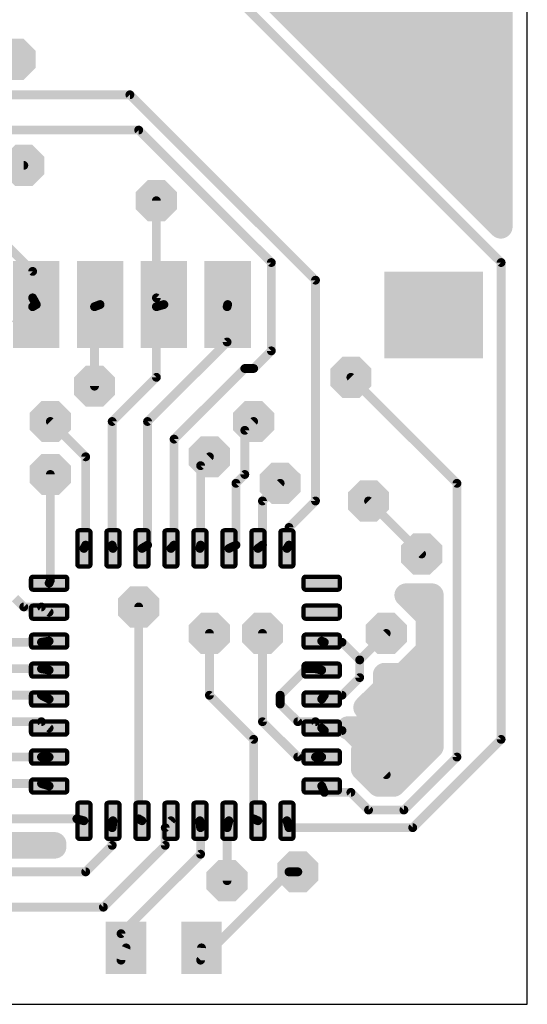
# Model space of a CAD drawing. Extents: x 0 to 48, y 0 to 28.
# Tile 7 of 8: x 39.2 to 48, y 0 to 17. Entities that reach past the tile are written whole.
import ezdxf

# ---------------------------------------------------------------- set-up
doc = ezdxf.new("R2010")
doc.units = 0
for name, color, linetype in [('1', 14, 'CONTINUOUS'), ('18', 94, 'CONTINUOUS'), ('20', 7, 'CONTINUOUS')]:
    doc.layers.add(name, color=color, linetype=linetype)

# ---------------------------------------------------------------- blocks, each defined once
blk = doc.blocks.new('RECT3500X1500R50')
at = {"const_width": 0.075}
blk.add_lwpolyline([(0.3125, -0.075), (0.3125, 0.075, 0.4142), (0.275, 0.1125), (-0.275, 0.1125, 0.4142), (-0.3125, 0.075), (-0.3125, -0.075, 0.4142), (-0.275, -0.1125), (0.275, -0.1125, 0.4142)], format="xyb", close=True, dxfattribs=at)
blk.add_solid([(-0.2937, -0.0937), (0.2937, -0.0937), (-0.2937, 0.0937), (0.2937, 0.0937)])
blk = doc.blocks.new('RECT1500X3500R50')
at = {"const_width": 0.075}
blk.add_lwpolyline([(0.1125, -0.275), (0.1125, 0.275, 0.4142), (0.075, 0.3125), (-0.075, 0.3125, 0.4142), (-0.1125, 0.275), (-0.1125, -0.275, 0.4142), (-0.075, -0.3125), (0.075, -0.3125, 0.4142)], format="xyb", close=True, dxfattribs=at)
blk.add_solid([(-0.0937, -0.2937), (0.0937, -0.2937), (-0.0937, 0.2937), (0.0937, 0.2937)])
blk = doc.blocks.new('RECT')
blk.add_solid([(-0.5, -0.5), (0.5, -0.5), (-0.5, 0.5), (0.5, 0.5)])
blk = doc.blocks.new('OCTAGONV')
at = {"const_width": 0.5}
blk.add_lwpolyline([(-0.25, -0.1036), (-0.25, 0.1036), (-0.1036, 0.25), (0.1036, 0.25), (0.25, 0.1036), (0.25, -0.1036), (0.1036, -0.25), (-0.1036, -0.25), (-0.25, -0.1036), (-0.25, 0.1036)], dxfattribs=at)

msp = doc.modelspace()

# ---------------------------------------------------------------- linework, layer by layer
at = {"layer": '1'}
for points, const_width in [([(47.5428, 25.7309), (47.5428, 13.418)], 0.4064), ([(47.5428, 13.418), (41.7321, 19.2288)], 0.4064), ([(41.3004, 19.05), (47.5488, 12.8016)], 0.1524), ([(43.8921, 17.0688), (47.5428, 17.0688)], 0.4064), ([(44.2985, 16.6624), (47.5428, 16.6624)], 0.4064), ([(44.7049, 16.256), (47.5428, 16.256)], 0.4064), ([(45.1113, 15.8496), (47.5428, 15.8496)], 0.4064), ([(38.4048, 15.6972), (41.148, 15.6972)], 0.1524), ([(41.148, 15.6972), (44.3484, 12.4968)], 0.1524), ([(45.5177, 15.4432), (47.5428, 15.4432)], 0.4064), ([(32.4612, 15.0876), (41.3004, 15.0876)], 0.1524), ([(41.3004, 15.0876), (43.5864, 12.8016)], 0.1524), ([(45.9241, 15.0368), (47.5428, 15.0368)], 0.4064), ([(46.3305, 14.6304), (47.5428, 14.6304)], 0.4064), ([(33.528, 14.478), (39.3192, 14.478)], 0.1524), ([(46.7369, 14.224), (47.5428, 14.224)], 0.4064), ([(37.9476, 14.1732), (39.4716, 12.6492)], 0.1524), ([(41.6052, 13.8684), (41.6052, 12.192)], 0.1524), ([(47.1433, 13.8176), (47.5428, 13.8176)], 0.4064), ([(43.5864, 12.8016), (43.5864, 11.2776)], 0.1524), ([(47.5488, 12.8016), (47.5488, 4.572)], 0.1524), ([(39.4716, 12.6492), (39.4716, 12.192)], 0.1524), ([(44.3484, 12.4968), (44.3484, 8.6868)], 0.1524), ([(39.4716, 12.192), (39.5343, 12.0765)], 0.1524), ([(41.6052, 12.192), (41.7343, 12.0765)], 0.1524), ([(39.4716, 12.0396), (39.1668, 11.7348)], 0.1524), ([(39.5343, 12.0765), (39.4716, 12.0396)], 0.1524), ([(40.5384, 12.0396), (40.6343, 12.0765)], 0.1524), ([(40.5384, 10.668), (40.5384, 12.0396)], 0.1524), ([(41.7343, 12.0765), (41.6052, 12.0396)], 0.1524), ([(41.6052, 12.0396), (41.6052, 10.8204)], 0.1524), ([(42.8244, 12.0396), (42.8343, 12.0765)], 0.1524), ([(42.8244, 11.43), (42.8244, 12.0396)], 0.1524), ([(41.4528, 10.0584), (42.8244, 11.43)], 0.1524), ([(43.5864, 11.2776), (43.2816, 10.9728)], 0.1524), ([(43.1292, 10.9728), (41.91, 9.7536)], 0.1524), ([(43.2816, 10.9728), (43.1292, 10.9728)], 0.1524), ([(41.6052, 10.8204), (40.8432, 10.0584)], 0.1524), ([(44.958, 10.8204), (46.7868, 8.9916)], 0.1524), ([(39.7764, 10.0584), (40.386, 9.4488)], 0.1524), ([(40.8432, 10.0584), (40.8432, 7.9248)], 0.1524), ([(41.4528, 7.9248), (41.4528, 10.0584)], 0.1524), ([(43.2816, 10.0584), (43.1292, 9.906)], 0.1524), ([(43.1292, 9.906), (43.1292, 9.144)], 0.1524), ([(41.91, 9.7536), (41.91, 7.9248)], 0.1524), ([(40.386, 9.4488), (40.386, 7.9248)], 0.1524), ([(42.5196, 9.4488), (42.3672, 9.2964)], 0.1524), ([(42.3672, 9.2964), (42.3672, 7.9248)], 0.1524), ([(39.7764, 9.144), (39.7764, 7.3152)], 0.1524), ([(43.1292, 9.144), (42.9768, 8.9916)], 0.1524), ([(42.9768, 8.9916), (42.9768, 7.9248)], 0.1524), ([(43.7388, 8.9916), (43.434, 8.6868)], 0.1524), ([(46.7868, 8.9916), (46.7868, 4.2672)], 0.1524), ([(43.434, 8.6868), (43.434, 7.9248)], 0.1524), ([(44.3484, 8.6868), (43.8912, 8.2296)], 0.1524), ([(45.2628, 8.6868), (46.1772, 7.7724)], 0.1524), ([(43.8912, 8.2296), (43.8912, 7.9248)], 0.1524), ([(40.386, 7.9248), (40.3557, 7.8676)], 0.1524), ([(40.8432, 7.9248), (40.8557, 7.8676)], 0.1524), ([(41.3557, 7.8676), (41.4528, 7.9248)], 0.1524), ([(41.91, 7.9248), (41.8557, 7.8676)], 0.1524), ([(42.3672, 7.9248), (42.3557, 7.8676)], 0.1524), ([(42.9768, 7.9248), (42.8557, 7.8676)], 0.1524), ([(43.434, 7.9248), (43.3557, 7.8676)], 0.1524), ([(43.8912, 7.9248), (43.8557, 7.8676)], 0.1524), ([(39.7764, 7.3152), (39.7557, 7.2676)], 0.1524), ([(46.2787, 6.6953), (45.9127, 7.0612)], 0.4064), ([(45.9127, 7.0612), (46.355, 7.0612)], 0.4064), ([(46.355, 7.0612), (46.355, 4.446)], 0.4064), ([(39.1668, 7.0104), (39.3192, 6.858)], 0.1524), ([(46.0652, 6.9088), (46.355, 6.9088)], 0.4064), ([(39.3192, 6.858), (39.624, 6.858)], 0.1524), ([(39.624, 6.858), (39.7557, 6.7676)], 0.1524), ([(41.3004, 6.858), (41.3004, 3.2004)], 0.1524), ([(46.2787, 6.1062), (46.2787, 6.6953)], 0.4064), ([(46.2787, 6.5024), (46.355, 6.5024)], 0.4064), ([(42.5196, 5.334), (42.5196, 6.4008)], 0.1524), ([(43.434, 6.4008), (43.434, 4.8768)], 0.1524), ([(45.5676, 6.4008), (45.1104, 5.9436)], 0.1524), ([(38.862, 6.2484), (39.624, 6.2484)], 0.1524), ([(39.624, 6.2484), (39.7557, 6.2676)], 0.1524), ([(44.5008, 6.2484), (44.4557, 6.2676)], 0.1524), ([(44.8056, 6.2484), (44.5008, 6.2484)], 0.1524), ([(45.1104, 5.9436), (44.8056, 6.2484)], 0.1524), ([(45.8621, 5.6896), (46.2787, 6.1062)], 0.4064), ([(46.2685, 6.096), (46.355, 6.096)], 0.4064), ([(45.1104, 5.9436), (45.1104, 5.6388)], 0.1524), ([(38.4048, 5.7912), (39.624, 5.7912)], 0.1524), ([(39.624, 5.7912), (39.7557, 5.7676)], 0.1524), ([(43.7388, 5.334), (44.196, 5.7912)], 0.1524), ([(44.196, 5.7912), (44.3484, 5.7912)], 0.1524), ([(44.3484, 5.7912), (44.4557, 5.7676)], 0.1524), ([(45.5421, 5.4599), (45.5421, 5.6896)], 0.4064), ([(45.5421, 5.6896), (45.8621, 5.6896)], 0.4064), ([(45.8621, 5.6896), (46.355, 5.6896)], 0.4064), ([(45.1104, 5.6388), (44.8056, 5.334)], 0.1524), ([(45.2892, 5.207), (45.5421, 5.4599)], 0.4064), ([(45.3654, 5.2832), (46.355, 5.2832)], 0.4064), ([(38.4048, 5.334), (39.624, 5.334)], 0.1524), ([(39.624, 5.334), (39.7557, 5.2676)], 0.1524), ([(43.2816, 4.572), (42.5196, 5.334)], 0.1524), ([(43.7388, 5.1816), (43.7388, 5.334)], 0.1524), ([(44.5008, 5.334), (44.4557, 5.2676)], 0.1524), ([(44.8056, 5.334), (44.5008, 5.334)], 0.1524), ([(45.2039, 5.1218), (45.2892, 5.207)], 0.4064), ([(45.2628, 5.063), (45.2039, 5.1218)], 0.4064), ([(44.0436, 4.8768), (43.7388, 5.1816)], 0.1524), ([(45.2628, 4.768), (45.2628, 5.063)], 0.4064), ([(37.7952, 4.8768), (39.624, 4.8768)], 0.1524), ([(39.624, 4.8768), (39.7557, 4.7676)], 0.1524), ([(43.434, 4.8768), (44.0436, 4.2672)], 0.1524), ([(44.3484, 4.8768), (44.0436, 4.8768)], 0.1524), ([(44.4557, 4.7676), (44.3484, 4.8768)], 0.1524), ([(44.9145, 4.7675), (44.915, 4.768)], 0.4064), ([(44.9151, 4.767), (44.9145, 4.7675)], 0.4064), ([(44.915, 4.768), (45.2628, 4.768)], 0.4064), ([(45.2628, 4.767), (44.9151, 4.767)], 0.4064), ([(45.2628, 4.8768), (46.355, 4.8768)], 0.4064), ([(45.2628, 4.4721), (45.2628, 4.767)], 0.4064), ([(44.5008, 4.7244), (44.4557, 4.7676)], 0.1524), ([(44.8056, 4.7244), (44.5008, 4.7244)], 0.1524), ([(45.5676, 3.9624), (44.8056, 4.7244)], 0.1524), ([(43.2816, 3.2004), (43.2816, 4.572)], 0.1524), ([(45.1612, 4.3705), (45.2628, 4.4721)], 0.4064), ([(45.2611, 4.4704), (46.355, 4.4704)], 0.4064), ([(46.355, 4.446), (45.6935, 3.7845)], 0.4064), ([(47.5488, 4.572), (46.0248, 3.048)], 0.1524), ([(45.1612, 4.0649), (45.1612, 4.3705)], 0.4064), ([(37.4904, 4.2672), (39.624, 4.2672)], 0.1524), ([(39.624, 4.2672), (39.7557, 4.2676)], 0.1524), ([(44.0436, 4.2672), (44.3484, 4.2672)], 0.1524), ([(44.3484, 4.2672), (44.4557, 4.2676)], 0.1524), ([(45.4416, 3.7845), (45.1612, 4.0649)], 0.4064), ([(45.1621, 4.064), (45.973, 4.064)], 0.4064), ([(46.7868, 4.2672), (45.8724, 3.3528)], 0.1524), ([(45.6935, 3.7845), (45.4416, 3.7845)], 0.4064), ([(37.338, 3.81), (39.624, 3.81)], 0.1524), ([(39.624, 3.81), (39.7557, 3.7676)], 0.1524), ([(44.5008, 3.6576), (44.4557, 3.7676)], 0.1524), ([(44.958, 3.6576), (44.5008, 3.6576)], 0.1524), ([(45.2628, 3.3528), (44.958, 3.6576)], 0.1524), ([(45.8724, 3.3528), (45.2628, 3.3528)], 0.1524), ([(37.4904, 3.2004), (40.2336, 3.2004)], 0.1524), ([(40.2336, 3.2004), (40.3557, 3.1676)], 0.1524), ([(40.8432, 3.048), (40.8557, 3.1676)], 0.1524), ([(41.3004, 3.2004), (41.3557, 3.1676)], 0.1524), ([(41.7576, 3.048), (41.8557, 3.1676)], 0.1524), ([(42.3672, 3.048), (42.3557, 3.1676)], 0.1524), ([(42.8244, 3.048), (42.8557, 3.1676)], 0.1524), ([(43.3557, 3.1676), (43.2816, 3.2004)], 0.1524), ([(43.8912, 3.048), (43.8557, 3.1676)], 0.1524), ([(40.8432, 2.7432), (40.8432, 3.048)], 0.1524), ([(41.7576, 2.7432), (41.7576, 3.048)], 0.1524), ([(42.3672, 2.5908), (42.3672, 3.048)], 0.1524), ([(42.8244, 2.1336), (42.8244, 3.048)], 0.1524), ([(46.0248, 3.048), (43.8912, 3.048)], 0.1524), ([(39.8501, 2.7177), (36.8299, 2.7177)], 0.4064), ([(37.6692, 2.7686), (39.8501, 2.7686)], 0.4064), ([(39.8501, 2.7686), (39.8501, 2.7177)], 0.4064), ([(40.386, 2.286), (40.8432, 2.7432)], 0.1524), ([(40.6908, 1.6764), (41.7576, 2.7432)], 0.1524), ([(40.9956, 1.2192), (42.3672, 2.5908)], 0.1524), ([(36.576, 2.286), (40.386, 2.286)], 0.1524), ([(43.8912, 2.286), (42.3672, 0.762)], 0.1524), ([(44.0436, 2.286), (43.8912, 2.286)], 0.1524), ([(36.8808, 1.6764), (40.6908, 1.6764)], 0.1524), ([(40.9956, 0.762), (40.9956, 1.2192)], 0.1524), ([(41.0827, 0.9737), (40.9956, 0.762)], 0.1524), ([(42.3672, 0.762), (42.3827, 0.9737)], 0.1524)]:
    msp.add_lwpolyline(points, dxfattribs=dict(at, const_width=const_width))
for points, const_width in [([(43.8921, 17.1704, 1), (43.8921, 16.9672)], 0.2032), ([(47.5428, 16.9672, 1), (47.5428, 17.1704)], 0.2032), ([(44.2985, 16.764, 1), (44.2985, 16.5608)], 0.2032), ([(47.5428, 16.5608, 1), (47.5428, 16.764)], 0.2032), ([(44.7049, 16.3576, 1), (44.7049, 16.1544)], 0.2032), ([(47.5428, 16.1544, 1), (47.5428, 16.3576)], 0.2032), ([(45.1113, 15.9512, 1), (45.1113, 15.748)], 0.2032), ([(47.5428, 15.748, 1), (47.5428, 15.9512)], 0.2032), ([(41.1749, 15.7241, 1), (41.1211, 15.6703)], 0.0762), ([(41.148, 15.6591, 1), (41.148, 15.7353)], 0.0762), ([(45.5177, 15.5448, 1), (45.5177, 15.3416)], 0.2032), ([(47.5428, 15.3416, 1), (47.5428, 15.5448)], 0.2032), ([(41.3273, 15.1145, 1), (41.2735, 15.0607)], 0.0762), ([(41.3004, 15.0495, 1), (41.3004, 15.1257)], 0.0762), ([(45.9241, 15.1384, 1), (45.9241, 14.9352)], 0.2032), ([(47.5428, 14.9352, 1), (47.5428, 15.1384)], 0.2032), ([(46.3305, 14.732, 1), (46.3305, 14.5288)], 0.2032), ([(47.5428, 14.5288, 1), (47.5428, 14.732)], 0.2032), ([(39.3192, 14.4399, 1), (39.3192, 14.5161)], 0.0762), ([(46.7369, 14.3256, 1), (46.7369, 14.1224)], 0.2032), ([(47.5428, 14.1224, 1), (47.5428, 14.3256)], 0.2032), ([(41.6433, 13.8684, 1), (41.5671, 13.8684)], 0.0762), ([(47.1433, 13.9192, 1), (47.1433, 13.716)], 0.2032), ([(47.5428, 13.716, 1), (47.5428, 13.9192)], 0.2032), ([(47.4412, 13.418, 1), (47.6444, 13.418)], 0.2032), ([(47.471, 13.3462, 1), (47.6146, 13.4898)], 0.2032), ([(43.6245, 12.8016, 1), (43.5483, 12.8016)], 0.0762), ([(43.5595, 12.7747, 1), (43.6133, 12.8285)], 0.0762), ([(47.5869, 12.8016, 1), (47.5107, 12.8016)], 0.0762), ([(47.5219, 12.7747, 1), (47.5757, 12.8285)], 0.0762), ([(39.5097, 12.6492, 1), (39.4335, 12.6492)], 0.0762), ([(39.4447, 12.6223, 1), (39.4985, 12.6761)], 0.0762), ([(44.3865, 12.4968, 1), (44.3103, 12.4968)], 0.0762), ([(44.3215, 12.4699, 1), (44.3753, 12.5237)], 0.0762), ([(39.5051, 12.2102, 1), (39.4381, 12.1738)], 0.0762), ([(41.6306, 12.2204, 1), (41.5798, 12.1636)], 0.0762), ([(39.4335, 12.192, 1), (39.5097, 12.192)], 0.0762), ([(39.4523, 12.0724, 1), (39.4909, 12.0068)], 0.0762), ([(39.4985, 12.0127, 1), (39.4447, 12.0665)], 0.0762), ([(39.5008, 12.0583, 1), (39.5678, 12.0947)], 0.0762), ([(39.5536, 12.0437, 1), (39.515, 12.1093)], 0.0762), ([(40.5765, 12.0396, 1), (40.5003, 12.0396)], 0.0762), ([(40.5247, 12.0752, 1), (40.5521, 12.004)], 0.0762), ([(40.648, 12.0409, 1), (40.6206, 12.1121)], 0.0762), ([(41.5671, 12.192, 1), (41.6433, 12.192)], 0.0762), ([(41.6433, 12.0396, 1), (41.5671, 12.0396)], 0.0762), ([(41.5947, 12.0762, 1), (41.6157, 12.003)], 0.0762), ([(41.7089, 12.0481, 1), (41.7597, 12.1049)], 0.0762), ([(41.7448, 12.0399, 1), (41.7238, 12.1131)], 0.0762), ([(42.8625, 12.0396, 1), (42.7863, 12.0396)], 0.0762), ([(42.7876, 12.0495, 1), (42.8612, 12.0297)], 0.0762), ([(42.8711, 12.0666, 1), (42.7975, 12.0864)], 0.0762), ([(42.7863, 11.43, 1), (42.8625, 11.43)], 0.0762), ([(42.8513, 11.4031, 1), (42.7975, 11.4569)], 0.0762), ([(43.5483, 11.2776, 1), (43.6245, 11.2776)], 0.0762), ([(43.6133, 11.2507, 1), (43.5595, 11.3045)], 0.0762), ([(43.1292, 11.0109, 1), (43.1292, 10.9347)], 0.0762), ([(43.1561, 10.9459, 1), (43.1023, 10.9997)], 0.0762), ([(43.2816, 10.9347, 1), (43.2816, 11.0109)], 0.0762), ([(41.6321, 10.7935, 1), (41.5783, 10.8473)], 0.0762), ([(43.2547, 10.9997, 1), (43.3085, 10.9459)], 0.0762), ([(44.9849, 10.8473, 1), (44.9311, 10.7935)], 0.0762), ([(40.5003, 10.668, 1), (40.5765, 10.668)], 0.0762), ([(41.5671, 10.8204, 1), (41.6433, 10.8204)], 0.0762), ([(39.8033, 10.0853, 1), (39.7495, 10.0315)], 0.0762), ([(40.8813, 10.0584, 1), (40.8051, 10.0584)], 0.0762), ([(40.8163, 10.0853, 1), (40.8701, 10.0315)], 0.0762), ([(41.4909, 10.0584, 1), (41.4147, 10.0584)], 0.0762), ([(41.4259, 10.0853, 1), (41.4797, 10.0315)], 0.0762), ([(43.3085, 10.0315, 1), (43.2547, 10.0853)], 0.0762), ([(43.1673, 9.906, 1), (43.0911, 9.906)], 0.0762), ([(43.1023, 9.9329, 1), (43.1561, 9.8791)], 0.0762), ([(41.9481, 9.7536, 1), (41.8719, 9.7536)], 0.0762), ([(41.8831, 9.7805, 1), (41.9369, 9.7267)], 0.0762), ([(40.4241, 9.4488, 1), (40.3479, 9.4488)], 0.0762), ([(42.5465, 9.4219, 1), (42.4927, 9.4757)], 0.0762), ([(40.3591, 9.4219, 1), (40.4129, 9.4757)], 0.0762), ([(42.4053, 9.2964, 1), (42.3291, 9.2964)], 0.0762), ([(42.3403, 9.3233, 1), (42.3941, 9.2695)], 0.0762), ([(39.8145, 9.144, 1), (39.7383, 9.144)], 0.0762), ([(43.0911, 9.144, 1), (43.1673, 9.144)], 0.0762), ([(43.1561, 9.1171, 1), (43.1023, 9.1709)], 0.0762), ([(43.0149, 8.9916, 1), (42.9387, 8.9916)], 0.0762), ([(42.9499, 9.0185, 1), (43.0037, 8.9647)], 0.0762), ([(43.7657, 8.9647, 1), (43.7119, 9.0185)], 0.0762), ([(46.8249, 8.9916, 1), (46.7487, 8.9916)], 0.0762), ([(46.7599, 8.9647, 1), (46.8137, 9.0185)], 0.0762), ([(43.4721, 8.6868, 1), (43.3959, 8.6868)], 0.0762), ([(43.4071, 8.7137, 1), (43.4609, 8.6599)], 0.0762), ([(44.3103, 8.6868, 1), (44.3865, 8.6868)], 0.0762), ([(44.3753, 8.6599, 1), (44.3215, 8.7137)], 0.0762), ([(45.2897, 8.7137, 1), (45.2359, 8.6599)], 0.0762), ([(43.9293, 8.2296, 1), (43.8531, 8.2296)], 0.0762), ([(43.8643, 8.2565, 1), (43.9181, 8.2027)], 0.0762), ([(40.4197, 7.907, 1), (40.3523, 7.9426)], 0.0762), ([(40.8804, 7.9329, 1), (40.806, 7.9167)], 0.0762), ([(41.4721, 7.892, 1), (41.4335, 7.9576)], 0.0762), ([(41.9376, 7.8986, 1), (41.8824, 7.951)], 0.0762), ([(42.4046, 7.9173, 1), (42.3298, 7.9323)], 0.0762), ([(42.9931, 7.8903, 1), (42.9605, 7.9593)], 0.0762), ([(43.4565, 7.894, 1), (43.4115, 7.9556)], 0.0762), ([(43.9236, 7.9047, 1), (43.8588, 7.9449)], 0.0762), ([(40.322, 7.8854, 1), (40.3894, 7.8498)], 0.0762), ([(40.3479, 7.9248, 1), (40.4241, 7.9248)], 0.0762), ([(40.8051, 7.9248, 1), (40.8813, 7.9248)], 0.0762), ([(40.8185, 7.8595, 1), (40.8929, 7.8757)], 0.0762), ([(41.3364, 7.9004, 1), (41.375, 7.8348)], 0.0762), ([(41.4147, 7.9248, 1), (41.4909, 7.9248)], 0.0762), ([(41.8281, 7.8938, 1), (41.8833, 7.8414)], 0.0762), ([(41.8719, 7.9248, 1), (41.9481, 7.9248)], 0.0762), ([(42.3183, 7.8751, 1), (42.3931, 7.8601)], 0.0762), ([(42.3291, 7.9248, 1), (42.4053, 7.9248)], 0.0762), ([(42.8394, 7.9021, 1), (42.872, 7.8331)], 0.0762), ([(42.9387, 7.9248, 1), (43.0149, 7.9248)], 0.0762), ([(43.3332, 7.8984, 1), (43.3782, 7.8368)], 0.0762), ([(43.3959, 7.9248, 1), (43.4721, 7.9248)], 0.0762), ([(43.8233, 7.8877, 1), (43.8881, 7.8475)], 0.0762), ([(43.8531, 7.9248, 1), (43.9293, 7.9248)], 0.0762), ([(46.1503, 7.7455, 1), (46.2041, 7.7993)], 0.0762), ([(39.7208, 7.2828, 1), (39.7906, 7.2524)], 0.0762), ([(39.7383, 7.3152, 1), (39.8145, 7.3152)], 0.0762), ([(39.8113, 7.3, 1), (39.7415, 7.3304)], 0.0762), ([(45.9845, 7.1331, 1), (45.8409, 6.9893)], 0.2032), ([(45.9127, 7.1628, 1), (45.9127, 6.9596)], 0.2032), ([(46.4566, 7.0612, 1), (46.2534, 7.0612)], 0.2032), ([(46.355, 6.9596, 1), (46.355, 7.1628)], 0.2032), ([(46.0652, 7.0104, 1), (46.0652, 6.8072)], 0.2032), ([(46.355, 6.8072, 1), (46.355, 7.0104)], 0.2032), ([(39.3192, 6.8961, 1), (39.3192, 6.8199)], 0.0762), ([(39.2923, 6.8311, 1), (39.3461, 6.8849)], 0.0762), ([(39.6456, 6.8894, 1), (39.6024, 6.8266)], 0.0762), ([(39.624, 6.8199, 1), (39.624, 6.8961)], 0.0762), ([(39.7341, 6.7362, 1), (39.7773, 6.799)], 0.0762), ([(41.3385, 6.858, 1), (41.2623, 6.858)], 0.0762), ([(46.3803, 6.6953, 1), (46.1771, 6.6953)], 0.2032), ([(46.2069, 6.6234, 1), (46.3505, 6.7672)], 0.2032), ([(46.2787, 6.604, 1), (46.2787, 6.4008)], 0.2032), ([(46.355, 6.4008, 1), (46.355, 6.604)], 0.2032), ([(42.5577, 6.4008, 1), (42.4815, 6.4008)], 0.0762), ([(43.4721, 6.4008, 1), (43.3959, 6.4008)], 0.0762), ([(45.5945, 6.3739, 1), (45.5407, 6.4277)], 0.0762), ([(39.6185, 6.2861, 1), (39.6295, 6.2107)], 0.0762), ([(39.624, 6.2103, 1), (39.624, 6.2865)], 0.0762), ([(39.7612, 6.2299, 1), (39.7502, 6.3053)], 0.0762), ([(44.4706, 6.3027, 1), (44.4408, 6.2325)], 0.0762), ([(44.5008, 6.2865, 1), (44.5008, 6.2103)], 0.0762), ([(44.4859, 6.2133, 1), (44.5157, 6.2835)], 0.0762), ([(44.8325, 6.2753, 1), (44.7787, 6.2215)], 0.0762), ([(44.8056, 6.2103, 1), (44.8056, 6.2865)], 0.0762), ([(46.2685, 6.1976, 1), (46.2685, 5.9944)], 0.2032), ([(46.3505, 6.0344, 1), (46.2069, 6.178)], 0.2032), ([(46.355, 5.9944, 1), (46.355, 6.1976)], 0.2032), ([(46.1771, 6.1062, 1), (46.3803, 6.1062)], 0.2032), ([(45.1485, 5.9436, 1), (45.0723, 5.9436)], 0.0762), ([(45.0835, 5.9705, 1), (45.1373, 5.9167)], 0.0762), ([(45.0835, 5.9167, 1), (45.1373, 5.9705)], 0.0762), ([(39.6307, 5.8287, 1), (39.6173, 5.7537)], 0.0762), ([(39.624, 5.7531, 1), (39.624, 5.8293)], 0.0762), ([(39.749, 5.7301, 1), (39.7624, 5.8051)], 0.0762), ([(44.196, 5.8293, 1), (44.196, 5.7531)], 0.0762), ([(44.2229, 5.7643, 1), (44.1691, 5.8181)], 0.0762), ([(44.3566, 5.8284, 1), (44.3402, 5.754)], 0.0762), ([(44.3484, 5.7531, 1), (44.3484, 5.8293)], 0.0762), ([(44.4475, 5.7304, 1), (44.4639, 5.8048)], 0.0762), ([(45.6437, 5.6896, 1), (45.4405, 5.6896)], 0.2032), ([(45.5421, 5.7912, 1), (45.5421, 5.588)], 0.2032), ([(45.8621, 5.7912, 1), (45.8621, 5.588)], 0.2032), ([(45.7903, 5.7614, 1), (45.9339, 5.6178)], 0.2032), ([(45.8621, 5.588, 1), (45.8621, 5.7912)], 0.2032), ([(46.355, 5.588, 1), (46.355, 5.7912)], 0.2032), ([(45.0723, 5.6388, 1), (45.1485, 5.6388)], 0.0762), ([(45.1373, 5.6119, 1), (45.0835, 5.6657)], 0.0762), ([(45.6139, 5.3881, 1), (45.4703, 5.5317)], 0.2032), ([(45.3654, 5.3848, 1), (45.3654, 5.1816)], 0.2032), ([(45.4405, 5.4599, 1), (45.6437, 5.4599)], 0.2032), ([(46.355, 5.1816, 1), (46.355, 5.3848)], 0.2032), ([(39.6412, 5.368, 1), (39.6068, 5.3)], 0.0762), ([(39.624, 5.2959, 1), (39.624, 5.3721)], 0.0762), ([(39.7385, 5.2336, 1), (39.7729, 5.3016)], 0.0762), ([(42.4815, 5.334, 1), (42.5577, 5.334)], 0.0762), ([(42.5465, 5.3609, 1), (42.4927, 5.3071)], 0.0762), ([(43.7769, 5.334, 1), (43.7007, 5.334)], 0.0762), ([(43.7119, 5.3609, 1), (43.7657, 5.3071)], 0.0762), ([(44.4242, 5.289, 1), (44.4872, 5.2462)], 0.0762), ([(44.5008, 5.3721, 1), (44.5008, 5.2959)], 0.0762), ([(44.5323, 5.3126, 1), (44.4693, 5.3554)], 0.0762), ([(44.7787, 5.3609, 1), (44.8325, 5.3071)], 0.0762), ([(44.8056, 5.2959, 1), (44.8056, 5.3721)], 0.0762), ([(45.2757, 5.1937, 1), (45.1321, 5.0499)], 0.2032), ([(45.1321, 5.1937, 1), (45.2757, 5.0499)], 0.2032), ([(45.2174, 5.2788, 1), (45.361, 5.1352)], 0.2032), ([(45.361, 5.1351, 1), (45.2174, 5.2789)], 0.2032), ([(43.7007, 5.1816, 1), (43.7769, 5.1816)], 0.0762), ([(43.7657, 5.2085, 1), (43.7119, 5.1547)], 0.0762), ([(45.3644, 5.063, 1), (45.1612, 5.063)], 0.2032), ([(45.191, 4.9911, 1), (45.3346, 5.1349)], 0.2032), ([(39.6483, 4.9061, 1), (39.5997, 4.8475)], 0.0762), ([(39.624, 4.8387, 1), (39.624, 4.9149)], 0.0762), ([(43.4609, 4.9037, 1), (43.4071, 4.8499)], 0.0762), ([(44.0436, 4.9149, 1), (44.0436, 4.8387)], 0.0762), ([(44.0167, 4.8499, 1), (44.0705, 4.9037)], 0.0762), ([(44.3756, 4.9035, 1), (44.3212, 4.8501)], 0.0762), ([(44.3484, 4.8387, 1), (44.3484, 4.9149)], 0.0762), ([(44.9795, 4.8456, 1), (44.8495, 4.6894)], 0.2032), ([(44.8427, 4.8393, 1), (44.9863, 4.6957)], 0.2032), ([(44.915, 4.8696, 1), (44.915, 4.6664)], 0.2032), ([(44.9151, 4.8686, 1), (44.9151, 4.6654)], 0.2032), ([(44.9868, 4.6962, 1), (44.8432, 4.8398)], 0.2032), ([(44.8501, 4.6889, 1), (44.9801, 4.8451)], 0.2032), ([(45.2628, 4.9784, 1), (45.2628, 4.7752)], 0.2032), ([(45.3644, 4.767, 1), (45.1612, 4.767)], 0.2032), ([(45.2628, 4.6664, 1), (45.2628, 4.8696)], 0.2032), ([(45.2628, 4.6654, 1), (45.2628, 4.8686)], 0.2032), ([(46.355, 4.7752, 1), (46.355, 4.9784)], 0.2032), ([(39.7314, 4.7383, 1), (39.78, 4.7969)], 0.0762), ([(43.3959, 4.8768, 1), (43.4721, 4.8768)], 0.0762), ([(44.4821, 4.7951, 1), (44.4293, 4.7401)], 0.0762), ([(44.4285, 4.7409, 1), (44.4829, 4.7943)], 0.0762), ([(44.5008, 4.7625, 1), (44.5008, 4.6863)], 0.0762), ([(44.4744, 4.6969, 1), (44.5272, 4.7519)], 0.0762), ([(44.8325, 4.7513, 1), (44.7787, 4.6975)], 0.0762), ([(44.8056, 4.6863, 1), (44.8056, 4.7625)], 0.0762), ([(45.1612, 4.768, 1), (45.3644, 4.768)], 0.2032), ([(43.3197, 4.572, 1), (43.2435, 4.572)], 0.0762), ([(43.2547, 4.5451, 1), (43.3085, 4.5989)], 0.0762), ([(45.2611, 4.572, 1), (45.2611, 4.3688)], 0.2032), ([(45.3346, 4.4003, 1), (45.191, 4.5439)], 0.2032), ([(46.4268, 4.3742, 1), (46.2832, 4.5178)], 0.2032), ([(46.355, 4.3688, 1), (46.355, 4.572)], 0.2032), ([(47.5107, 4.572, 1), (47.5869, 4.572)], 0.0762), ([(47.5757, 4.5451, 1), (47.5219, 4.5989)], 0.0762), ([(45.2628, 4.3705, 1), (45.0596, 4.3705)], 0.2032), ([(45.0894, 4.4423, 1), (45.233, 4.2987)], 0.2032), ([(45.1612, 4.4721, 1), (45.3644, 4.4721)], 0.2032), ([(46.2534, 4.446, 1), (46.4566, 4.446)], 0.2032), ([(39.6239, 4.3053, 1), (39.6241, 4.2291)], 0.0762), ([(39.624, 4.2291, 1), (39.624, 4.3053)], 0.0762), ([(39.7558, 4.2295, 1), (39.7556, 4.3057)], 0.0762), ([(44.0436, 4.3053, 1), (44.0436, 4.2291)], 0.0762), ([(44.0167, 4.2403, 1), (44.0705, 4.2941)], 0.0762), ([(44.3483, 4.3053, 1), (44.3485, 4.2291)], 0.0762), ([(44.3484, 4.2291, 1), (44.3484, 4.3053)], 0.0762), ([(44.4558, 4.2295, 1), (44.4556, 4.3057)], 0.0762), ([(45.233, 4.1367, 1), (45.0894, 3.9931)], 0.2032), ([(45.1621, 4.1656, 1), (45.1621, 3.9624)], 0.2032), ([(45.973, 3.9624, 1), (45.973, 4.1656)], 0.2032), ([(46.7487, 4.2672, 1), (46.8249, 4.2672)], 0.0762), ([(46.8137, 4.2403, 1), (46.7599, 4.2941)], 0.0762), ([(45.0596, 4.0649, 1), (45.2628, 4.0649)], 0.2032), ([(45.4416, 3.8861, 1), (45.4416, 3.6829)], 0.2032), ([(45.3698, 3.7127, 1), (45.5134, 3.8563)], 0.2032), ([(45.6217, 3.8563, 1), (45.7653, 3.7127)], 0.2032), ([(45.5407, 3.9355, 1), (45.5945, 3.9893)], 0.0762), ([(45.6935, 3.6829, 1), (45.6935, 3.8861)], 0.2032), ([(39.6357, 3.8463, 1), (39.6123, 3.7737)], 0.0762), ([(39.624, 3.7719, 1), (39.624, 3.8481)], 0.0762), ([(39.744, 3.7313, 1), (39.7674, 3.8039)], 0.0762), ([(44.491, 3.7821, 1), (44.4204, 3.7531)], 0.0762), ([(44.5008, 3.6957, 1), (44.5008, 3.6195)], 0.0762), ([(44.4655, 3.6431, 1), (44.5361, 3.6721)], 0.0762), ([(44.9849, 3.6845, 1), (44.9311, 3.6307)], 0.0762), ([(44.958, 3.6195, 1), (44.958, 3.6957)], 0.0762), ([(45.2628, 3.3909, 1), (45.2628, 3.3147)], 0.0762), ([(45.2359, 3.3259, 1), (45.2897, 3.3797)], 0.0762), ([(45.8455, 3.3797, 1), (45.8993, 3.3259)], 0.0762), ([(45.8724, 3.3147, 1), (45.8724, 3.3909)], 0.0762), ([(40.2435, 3.2372, 1), (40.2237, 3.1636)], 0.0762), ([(40.2336, 3.1623, 1), (40.2336, 3.2385)], 0.0762), ([(40.3458, 3.1308, 1), (40.3656, 3.2044)], 0.0762), ([(40.8936, 3.1636, 1), (40.8178, 3.1716)], 0.0762), ([(41.3198, 3.2332, 1), (41.281, 3.1676)], 0.0762), ([(41.2623, 3.2004, 1), (41.3385, 3.2004)], 0.0762), ([(41.3363, 3.1348, 1), (41.3751, 3.2004)], 0.0762), ([(41.8852, 3.1434, 1), (41.8262, 3.1918)], 0.0762), ([(42.3936, 3.1712, 1), (42.3178, 3.164)], 0.0762), ([(42.8926, 3.158, 1), (42.8188, 3.1772)], 0.0762), ([(43.297, 3.2352, 1), (43.2662, 3.1656)], 0.0762), ([(43.2435, 3.2004, 1), (43.3197, 3.2004)], 0.0762), ([(43.3403, 3.1328, 1), (43.3711, 3.2024)], 0.0762), ([(43.8922, 3.1784, 1), (43.8192, 3.1568)], 0.0762), ([(40.8813, 3.048, 1), (40.8051, 3.048)], 0.0762), ([(40.8053, 3.052, 1), (40.8811, 3.044)], 0.0762), ([(41.7281, 3.0722, 1), (41.7871, 3.0238)], 0.0762), ([(41.7957, 3.048, 1), (41.7195, 3.048)], 0.0762), ([(42.4053, 3.048, 1), (42.3291, 3.048)], 0.0762), ([(42.3293, 3.0444, 1), (42.4051, 3.0516)], 0.0762), ([(42.8625, 3.048, 1), (42.7863, 3.048)], 0.0762), ([(42.7875, 3.0576, 1), (42.8613, 3.0384)], 0.0762), ([(43.8912, 3.0861, 1), (43.8912, 3.0099)], 0.0762), ([(43.8547, 3.0372, 1), (43.9277, 3.0588)], 0.0762), ([(45.9979, 3.0749, 1), (46.0517, 3.0211)], 0.0762), ([(46.0248, 3.0099, 1), (46.0248, 3.0861)], 0.0762), ([(39.9517, 2.7686, 1), (39.7485, 2.7686)], 0.2032), ([(39.8501, 2.667, 1), (39.8501, 2.8702)], 0.2032), ([(39.8501, 2.6161, 1), (39.8501, 2.8193)], 0.2032), ([(39.7485, 2.7177, 1), (39.9517, 2.7177)], 0.2032), ([(40.8051, 2.7432, 1), (40.8813, 2.7432)], 0.0762), ([(40.8701, 2.7163, 1), (40.8163, 2.7701)], 0.0762), ([(41.7195, 2.7432, 1), (41.7957, 2.7432)], 0.0762), ([(41.7845, 2.7163, 1), (41.7307, 2.7701)], 0.0762), ([(42.3291, 2.5908, 1), (42.4053, 2.5908)], 0.0762), ([(42.3941, 2.5639, 1), (42.3403, 2.6177)], 0.0762), ([(40.3591, 2.3129, 1), (40.4129, 2.2591)], 0.0762), ([(40.386, 2.2479, 1), (40.386, 2.3241)], 0.0762), ([(43.8912, 2.3241, 1), (43.8912, 2.2479)], 0.0762), ([(43.9181, 2.2591, 1), (43.8643, 2.3129)], 0.0762), ([(44.0436, 2.2479, 1), (44.0436, 2.3241)], 0.0762), ([(42.7863, 2.1336, 1), (42.8625, 2.1336)], 0.0762), ([(40.6639, 1.7033, 1), (40.7177, 1.6495)], 0.0762), ([(40.6908, 1.6383, 1), (40.6908, 1.7145)], 0.0762), ([(41.0337, 1.2192, 1), (40.9575, 1.2192)], 0.0762), ([(40.9687, 1.2461, 1), (41.0225, 1.1923)], 0.0762), ([(41.1179, 0.9592, 1), (41.0475, 0.9882)], 0.0762), ([(42.4207, 0.9709, 1), (42.3447, 0.9765)], 0.0762), ([(40.9604, 0.7765, 1), (41.0308, 0.7475)], 0.0762), ([(40.9575, 0.762, 1), (41.0337, 0.762)], 0.0762), ([(42.3292, 0.7648, 1), (42.4052, 0.7592)], 0.0762), ([(42.3403, 0.7889, 1), (42.3941, 0.7351)], 0.0762)]:
    msp.add_lwpolyline(points, format="xyb", dxfattribs=dict(at, const_width=const_width))
at = {"layer": '20'}
for p, q in [((48, 0), (48, 28)), ((0, 0), (48, 0))]:
    msp.add_line(p, q, dxfattribs=at)

# ---------------------------------------------------------------- block references
at = {"layer": '1', "yscale": 1.5}
for p, xscale in [((39.5343, 12.0765), 0.8), ((40.6343, 12.0765), 0.8), ((41.7343, 12.0765), 0.8), ((42.8343, 12.0765), 0.8), ((46.3843, 11.8965), 1.7)]:
    msp.add_blockref('RECT', p, dxfattribs=dict(at, xscale=xscale))
at = {"layer": '1', "rotation": 180}
for name, p in [('RECT1500X3500R50', (40.3557, 7.8676)), ('RECT1500X3500R50', (40.8557, 7.8676)), ('RECT1500X3500R50', (41.3557, 7.8676)), ('RECT1500X3500R50', (41.8557, 7.8676)), ('RECT1500X3500R50', (42.3557, 7.8676)), ('RECT1500X3500R50', (42.8557, 7.8676)), ('RECT1500X3500R50', (43.3557, 7.8676)), ('RECT1500X3500R50', (43.8557, 7.8676)), ('RECT3500X1500R50', (39.7557, 7.2676)), ('RECT3500X1500R50', (44.4557, 7.2676)), ('RECT3500X1500R50', (39.7557, 6.7676)), ('RECT3500X1500R50', (44.4557, 6.7676)), ('RECT3500X1500R50', (39.7557, 6.2676)), ('RECT3500X1500R50', (44.4557, 6.2676)), ('RECT3500X1500R50', (39.7557, 5.7676)), ('RECT3500X1500R50', (44.4557, 5.7676)), ('RECT3500X1500R50', (39.7557, 5.2676)), ('RECT3500X1500R50', (44.4557, 5.2676)), ('RECT3500X1500R50', (39.7557, 4.7676)), ('RECT3500X1500R50', (44.4557, 4.7676)), ('RECT3500X1500R50', (39.7557, 4.2676)), ('RECT3500X1500R50', (44.4557, 4.2676)), ('RECT3500X1500R50', (39.7557, 3.7676)), ('RECT3500X1500R50', (44.4557, 3.7676)), ('RECT1500X3500R50', (40.3557, 3.1676)), ('RECT1500X3500R50', (40.8557, 3.1676)), ('RECT1500X3500R50', (41.3557, 3.1676)), ('RECT1500X3500R50', (41.8557, 3.1676)), ('RECT1500X3500R50', (42.3557, 3.1676)), ('RECT1500X3500R50', (42.8557, 3.1676)), ('RECT1500X3500R50', (43.3557, 3.1676)), ('RECT1500X3500R50', (43.8557, 3.1676))]:
    msp.add_blockref(name, p, dxfattribs=at)
at = {"layer": '1', "xscale": 0.7, "yscale": 0.9, "rotation": 180}
for p in [(41.0827, 0.9737), (42.3827, 0.9737)]:
    msp.add_blockref('RECT', p, dxfattribs=at)
at = {"layer": '18', "xscale": 0.7112, "yscale": 0.7112}
for p in [(39.1668, 16.3068), (39.3192, 14.478), (41.6052, 13.8684), (44.958, 10.8204), (40.5384, 10.668), (39.7764, 10.0584), (43.2816, 10.0584), (42.5196, 9.4488), (39.7764, 9.144), (43.7388, 8.9916), (45.2628, 8.6868), (46.1772, 7.7724), (41.3004, 6.858), (42.5196, 6.4008), (43.434, 6.4008), (45.5676, 6.4008), (45.5676, 3.9624), (44.0436, 2.286), (42.8244, 2.1336)]:
    msp.add_blockref('OCTAGONV', p, dxfattribs=at)

doc.saveas('drawing.dxf')
